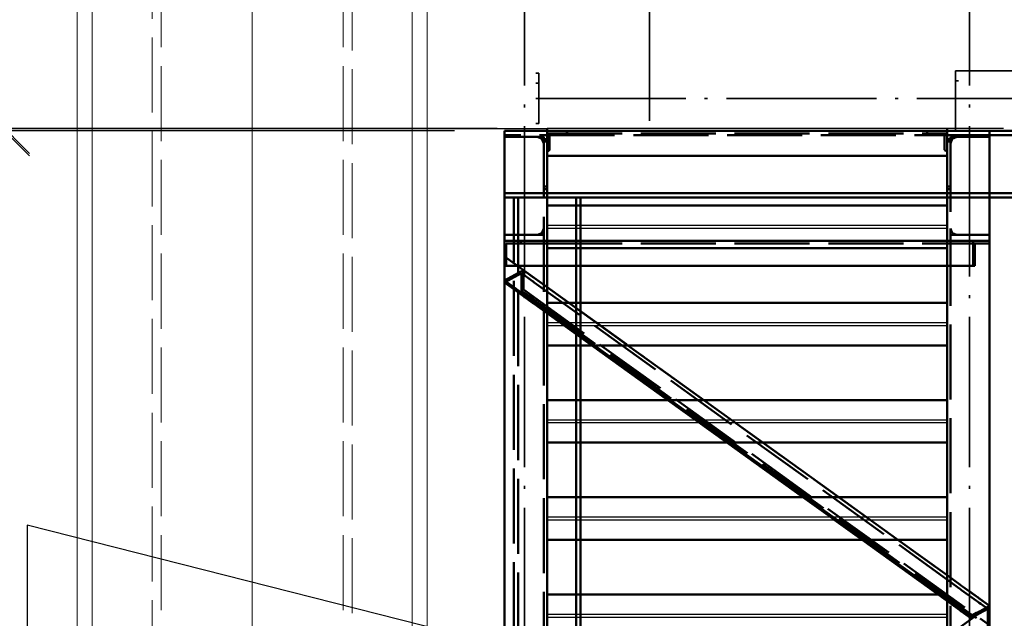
# Paper-space layout 'Layout1' of a CAD drawing. Extents: x -2 to 1033, y -36 to 596.
# Tile 14 of 86: x 37 to 77, y 378 to 402. Entities that reach past the tile are written whole.
import ezdxf

# ---------------------------------------------------------------- set-up
doc = ezdxf.new("R2010")
doc.units = 0
doc.linetypes.add('ACAD_ISO02W100', pattern=[15, 12, -3])
doc.linetypes.add('ACAD_ISO04W100', pattern=[30.5, 24, -3, 0.5, -3])
doc.layers.get('0').update_dxf_attribs({"linetype": 'CONTINUOUS'})
doc.layers.get('DEFPOINTS').update_dxf_attribs({"color": 132, "linetype": 'CONTINUOUS'})
doc.layers.add('AS_INS_ON', color=7, linetype='CONTINUOUS')
for name, color, linetype, lineweight in [('SS_1.ET-HALA_TaO-SLOUP', 9, 'CONTINUOUS', 13), ('SS_2.ET-HALA_TaO-SCHODISTE', 180, 'CONTINUOUS', 50), ('SS_2.ET-HALA_TaO-SCHODISTE-PLECH', 70, 'CONTINUOUS', 25), ('SS_2.ET-HALA_TaO-SCHODISTE-PLECH-VYZTUHA', 120, 'CONTINUOUS', 50), ('SS_2.ET-HALA_TaO-SCHODISTE-ZABRADLI', 31, 'CONTINUOUS', 35), ('SS_2.ET-HALA_TaO-SCHODISTE-ZTUZENI', 234, 'CONTINUOUS', 50), ('SS_KOTY', 3, 'CONTINUOUS', 25), ('SS_POPIS_PROFILU', 13, 'CONTINUOUS', 25)]:
    doc.layers.add(name, color=color, linetype=linetype, lineweight=lineweight)
doc.styles.add('ROMANS', font='romans.shx', dxfattribs={"width": 0.8})
doc.dimstyles.new('A-1_(2.5)_50AS', dxfattribs={"dimtxt": 2.5, "dimasz": 2, "dimexe": 1, "dimexo": 2, "dimgap": 0, "dimtad": 0, "dimdec": 1, "dimlfac": 50, "dimrnd": 1, "dimtxsty": 'ROMANS', "dimblk1": 'OBLIQUE', "dimblk2": 'OBLIQUE', "dimsah": 1, "dimcen": 2, "dimclrd": 256, "dimclre": 256, "dimclrt": 256, "dimadec": 1, "dimazin": 2, "dimtfac": 0.714286, "dimtdec": 1, "dimtmove": 0, "dimatfit": 3, "dimldrblk": 'OPEN', "dimfxl": 1, "dimtvp": 1.142857, "dimtfill": 1, "dimtolj": 1, "dimlwd": -1, "dimlwe": -1, "dimarcsym": 0})

# ---------------------------------------------------------------- blocks, each defined once
blk = doc.blocks.new('_Oblique')
at = {"color": 0, "linetype": 'ByBlock', "lineweight": -2}
blk.add_line((-0.5, -0.5), (0.5, 0.5), dxfattribs=at)
blk = doc.blocks.new('*D59')
at = {"layer": 'DEFPOINTS', "color": 0, "transparency": 16777216}
for p in [(80.489, 392.87, 27869.141), (74.489, 335.17, 27945.494), (80.489, 318.286)]:
    blk.add_point(p, dxfattribs=at)
at = {"layer": 'SS_KOTY', "transparency": 16777216}
for p, q in [((80.489, 390.87), (80.489, 317.286)), ((74.489, 333.17), (74.489, 317.286)), ((74.489, 318.286), (80.489, 318.286))]:
    blk.add_line(p, q, dxfattribs=at)
at = {"layer": 'SS_KOTY', "transparency": 16777216, "xscale": 2, "yscale": 2, "zscale": 2, "rotation": 180}
blk.add_blockref('_Oblique', (74.489, 318.286), dxfattribs=at)
at = {"layer": 'SS_KOTY', "transparency": 16777216, "xscale": 2, "yscale": 2, "zscale": 2}
blk.add_blockref('_Oblique', (80.489, 318.286), dxfattribs=at)
at = {"layer": 'SS_KOTY', "transparency": 16777216, "insert": (77.489, 321.144), "char_height": 2.5, "attachment_point": 5, "style": 'ROMANS', "bg_fill": 3, "box_fill_scale": 1.1, "bg_fill_color": 256, "bg_fill_true_color": 13158600, "bg_fill_transparency": 0}
blk.add_mtext('\\A1;300', dxfattribs=at)
blk = doc.blocks.new('_OPEN')
at = {"color": 0, "linetype": 'ByBlock'}
for p, q in [((-1, 0.167), (0, 0)), ((0, 0), (-1, -0.167)), ((0, 0), (-1, 0))]:
    blk.add_line(p, q, dxfattribs=at)
blk = doc.blocks.new('*D62')
at = {"layer": 'DEFPOINTS', "color": 0, "transparency": 16777216}
for p in [(36.78, 409.37), (57.589, 409.37, 27848.14), (58.489, 397.37, 27868.2)]:
    blk.add_point(p, dxfattribs=at)
at = {"layer": 'SS_KOTY', "transparency": 16777216}
for p, q in [((55.589, 409.37), (35.78, 409.37)), ((36.78, 397.37), (36.78, 409.37)), ((56.489, 397.37), (35.78, 397.37))]:
    blk.add_line(p, q, dxfattribs=at)
at = {"layer": 'SS_KOTY', "transparency": 16777216, "xscale": 2, "yscale": 2, "zscale": 2}
for p, rotation in [((36.78, 409.37), 90), ((36.78, 397.37), 270)]:
    blk.add_blockref('_Oblique', p, dxfattribs=dict(at, rotation=rotation))
at = {"layer": 'SS_KOTY', "transparency": 16777216, "insert": (33.923, 403.37), "char_height": 2.5, "attachment_point": 5, "rotation": 90, "style": 'ROMANS', "bg_fill": 3, "box_fill_scale": 1.1, "bg_fill_color": 256, "bg_fill_true_color": 13158600, "bg_fill_transparency": 0}
blk.add_mtext('\\A1;600', dxfattribs=at)
blk = doc.blocks.new('*D64')
at = {"layer": 'DEFPOINTS', "color": 0, "transparency": 16777216}
for p in [(36.78, 397.27), (56.789, 397.27, 27868.817), (58.489, 397.37, 27868.2)]:
    blk.add_point(p, dxfattribs=at)
at = {"layer": 'SS_KOTY', "transparency": 16777216}
for p, q in [((56.489, 397.37), (35.78, 397.37)), ((54.789, 397.27), (35.78, 397.27)), ((36.78, 397.37), (36.78, 397.27)), ((36.78, 397.27), (36.78, 393.937))]:
    blk.add_line(p, q, dxfattribs=at)
at = {"layer": 'SS_KOTY', "transparency": 16777216, "xscale": 2, "yscale": 2, "zscale": 2}
for p, rotation in [((36.78, 397.37), 90), ((36.78, 397.27), 270)]:
    blk.add_blockref('_Oblique', p, dxfattribs=dict(at, rotation=rotation))
at = {"layer": 'SS_KOTY', "transparency": 16777216, "insert": (33.923, 394.604), "char_height": 2.5, "attachment_point": 5, "rotation": 90, "style": 'ROMANS', "bg_fill": 3, "box_fill_scale": 1.1, "bg_fill_color": 256, "bg_fill_true_color": 13158600, "bg_fill_transparency": 0}
blk.add_mtext('\\A1;5', dxfattribs=at)

psp = doc.layouts.get("Layout1")

# ---------------------------------------------------------------- linework, layer by layer
at = {"layer": 'SS_2.ET-HALA_TaO-SCHODISTE', "color": 3, "linetype": 'ACAD_ISO02W100', "ltscale": 0.25}
for p, q in [((59.2894, 397.2303), (59.2894, 397.2703)), ((73.6894, 397.2703), (73.6894, 397.2303)), ((74.3894, 397.0503), (74.3894, 396.5303)), ((74.6194, 397.0303), (76.1894, 397.0303)), ((74.6956, 396.9542), (74.8794, 397.0303)), ((75.8344, 397.2703), (74.9444, 397.2703)), ((74.6827, 396.9403), (74.4894, 396.9403)), ((74.4894, 396.8403), (74.6484, 396.8403)), ((74.6194, 396.7703), (74.6956, 396.9542)), ((74.6606, 396.8696), (74.6484, 396.8403)), ((74.6827, 396.9403), (74.6606, 396.8696)), ((74.4894, 396.4703), (74.4494, 396.4703)), ((74.4894, 395.0403), (74.6194, 395.0403)), ((74.4894, 394.9403), (74.6194, 394.9403)), ((76.1894, 394.7803), (74.4894, 394.7803)), ((59.6494, 391.8703), (59.6494, 394.2828)), ((59.8194, 391.8703), (59.8194, 394.2828)), ((76.1894, 394.6103), (74.4894, 394.6103)), ((56.7894, 393.1104), (58.3594, 393.1104)), ((58.2833, 393.1865), (58.0994, 393.1103)), ((58.3594, 393.3703), (58.2833, 393.1865)), ((74.6956, 393.1865), (74.6194, 393.3703)), ((74.6194, 393.1104), (76.1894, 393.1104)), ((74.8794, 393.1103), (74.6956, 393.1865)), ((56.7894, 392.8703), (58.4894, 392.8703)), ((59.6494, 388.6953), (59.6494, 390.3953)), ((59.8194, 388.6953), (59.8194, 390.3953)), ((59.6494, 384.8078), (59.6494, 386.5078)), ((59.8194, 384.8078), (59.8194, 386.5078)), ((59.6494, 380.9203), (59.6494, 382.6203)), ((59.8194, 380.9203), (59.8194, 382.6203)), ((59.6494, 377.0328), (59.6494, 378.7328)), ((59.8194, 377.0328), (59.8194, 378.7328))]:
    psp.add_line(p, q, dxfattribs=at)
at = {"layer": 'SS_2.ET-HALA_TaO-SCHODISTE', "color": 1, "linetype": 'Continuous', "ltscale": 0.25}
for p, q in [((74.9444, 397.2703), (74.4894, 397.2703)), ((76.1894, 397.2703), (75.8344, 397.2703)), ((76.1894, 397.1003), (78.7894, 397.1003)), ((78.7894, 394.7803), (76.1894, 394.7803)), ((59.6494, 394.2828), (59.6494, 394.6103)), ((59.8194, 394.2828), (59.8194, 394.6103)), ((78.7894, 394.6103), (76.1894, 394.6103)), ((59.6494, 390.3953), (59.6494, 391.8703)), ((59.8194, 390.3953), (59.8194, 391.8703)), ((59.6494, 386.5078), (59.6494, 388.6953)), ((59.8194, 386.5078), (59.8194, 388.6953)), ((59.6494, 382.6203), (59.6494, 384.8078)), ((59.8194, 382.6203), (59.8194, 384.8078)), ((59.6494, 378.7328), (59.6494, 380.9203)), ((59.8194, 378.7328), (59.8194, 380.9203))]:
    psp.add_line(p, q, dxfattribs=at)
at = {"layer": 'SS_2.ET-HALA_TaO-SCHODISTE', "color": 3, "linetype": 'ACAD_ISO02W100', "ltscale": 0.25}
for centre, radius, start, end in [((59.2294, 397.2303), 0.06, 270, 0), ((73.7494, 397.2303), 0.06, 180, 270), ((74.8794, 396.7703), 0.26, 90, 139.16778), ((74.8794, 396.7703), 0.26, 164.3815, 180), ((74.4494, 396.5303), 0.06, 180, 270), ((58.0994, 393.3703), 0.26, 270, 0), ((74.8794, 393.3703), 0.26, 180, 270)]:
    psp.add_arc(centre, radius, start, end, dxfattribs=at)
at = {"layer": 'SS_2.ET-HALA_TaO-SCHODISTE', "color": 3, "linetype": 'ACAD_ISO02W100', "ltscale": 0.25, "extrusion": (-3.67394e-16, 3.06162e-16, -1)}
psp.add_arc((-74.2694, 397.0503), 0.12, 90, 180, dxfattribs=at)
at = {"layer": 'SS_2.ET-HALA_TaO-SCHODISTE-PLECH', "color": 7, "linetype": 'Continuous', "ltscale": 0.25}
for p, q in [((74.8244, 397.3703), (74.4894, 397.3703)), ((74.4894, 397.3703), (74.4894, 397.2703))]:
    psp.add_line(p, q, dxfattribs=at)
at = {"layer": 'SS_2.ET-HALA_TaO-SCHODISTE-PLECH', "color": 3, "linetype": 'ACAD_ISO02W100', "ltscale": 0.25}
psp.add_line((80.4894, 397.3703), (74.8244, 397.3703), dxfattribs=at)
at = {"layer": 'SS_2.ET-HALA_TaO-SCHODISTE-PLECH', "color": 1, "linetype": 'Continuous', "ltscale": 0.25}
psp.add_line((58.4894, 393.3828), (74.4894, 393.3828), dxfattribs=at)
at = {"layer": 'SS_2.ET-HALA_TaO-SCHODISTE-ZABRADLI', "color": 7, "linetype": 'ACAD_ISO04W100', "ltscale": 0.25}
for p, q in [((62.5894, 418.9253), (62.5894, 397.2703)), ((74.8844, 397.2703), (80.0944, 397.2703))]:
    psp.add_line(p, q, dxfattribs=at)
at = {"layer": 'SS_2.ET-HALA_TaO-SCHODISTE-ZABRADLI', "color": 1, "linetype": 'Continuous', "ltscale": 0.25}
for p, q in [((74.8244, 399.6703), (74.9444, 399.6703)), ((74.8244, 399.6703), (74.8244, 399.2703)), ((75.8344, 399.6703), (78.7894, 399.6703)), ((74.9444, 399.2703), (74.8244, 399.2703)), ((74.8244, 399.2703), (74.8244, 397.2703)), ((78.7894, 397.2703), (76.1894, 397.2703))]:
    psp.add_line(p, q, dxfattribs=at)
at = {"layer": 'SS_2.ET-HALA_TaO-SCHODISTE-ZABRADLI', "color": 3, "linetype": 'ACAD_ISO02W100', "ltscale": 0.25}
psp.add_line((74.9444, 399.6703), (75.8344, 399.6703), dxfattribs=at)
at = {"layer": 'SS_2.ET-HALA_TaO-SCHODISTE-ZTUZENI', "color": 3, "linetype": 'ACAD_ISO02W100', "ltscale": 0.25}
for p, q in [((56.8546, 392.7703), (57.1444, 392.7703)), ((56.8546, 392.7703), (56.8546, 391.8703)), ((57.1444, 392.7703), (57.2444, 392.7703)), ((57.2444, 392.7703), (57.2694, 392.7703)), ((57.2694, 392.7703), (57.3094, 392.7703)), ((57.3094, 392.7703), (57.4409, 392.7703)), ((57.4409, 392.8703), (57.4409, 392.7703)), ((57.4409, 392.7703), (57.8694, 392.7703)), ((57.8694, 392.7703), (57.9344, 392.7703)), ((57.9344, 392.7703), (58.0344, 392.7703)), ((58.0344, 392.7703), (58.4894, 392.7703)), ((56.7894, 391.8703), (56.8546, 391.8703)), ((57.4669, 391.5802), (56.7894, 391.2073)), ((57.2024, 391.5123), (56.7894, 391.285)), ((56.8546, 391.8703), (57.9094, 391.8703)), ((57.2444, 391.5354), (57.2024, 391.5123)), ((57.2694, 391.5492), (57.2444, 391.5354)), ((57.3094, 391.5712), (57.2694, 391.5492)), ((57.5421, 391.6993), (57.3094, 391.5712)), ((57.9094, 391.2617), (57.4669, 391.5802)), ((57.4669, 391.5802), (57.4669, 390.8808)), ((57.9094, 391.4351), (57.5421, 391.6993)), ((57.5421, 391.6993), (57.5421, 390.9222)), ((57.9094, 391.8703), (57.9344, 391.8703)), ((57.9344, 391.8703), (58.4894, 391.8703)), ((56.7894, 391.285), (57.2444, 390.9576)), ((56.7894, 391.2073), (57.2444, 390.8799)), ((57.9344, 391.4171), (57.9094, 391.4351)), ((57.9344, 391.2438), (57.9094, 391.2617)), ((58.4894, 391.0177), (57.9344, 391.4171)), ((57.9764, 391.2135), (57.9344, 391.2438)), ((57.2444, 390.9576), (57.2694, 390.9396)), ((57.2444, 390.8799), (57.2694, 390.8619)), ((57.2694, 390.9396), (57.3094, 390.9108)), ((57.2694, 390.8619), (57.3094, 390.8331)), ((57.3094, 390.9108), (57.9094, 390.4791)), ((57.3094, 390.8331), (57.9094, 390.4014)), ((57.5421, 390.9222), (57.4669, 390.8808)), ((57.4669, 390.8808), (57.9094, 390.5624)), ((57.9094, 390.5624), (57.9344, 390.5444)), ((57.9094, 390.4791), (57.9344, 390.4611)), ((57.9094, 390.4014), (57.9344, 390.3834)), ((57.9344, 390.5444), (57.9764, 390.5141)), ((57.9344, 390.4611), (57.9764, 390.4309)), ((57.9344, 390.3834), (57.9764, 390.3532)), ((57.9764, 390.4309), (60.3883, 388.6953)), ((57.9764, 390.3532), (60.2803, 388.6953)), ((61.7169, 388.6953), (59.3543, 390.3953)), ((63.3204, 386.5078), (65.6829, 384.8078)), ((63.4284, 386.5078), (65.7909, 384.8078)), ((67.1195, 384.8078), (64.7569, 386.5078)), ((68.723, 382.6203), (69.8348, 381.8203)), ((68.831, 382.6203), (71.1935, 380.9203)), ((72.5221, 380.9203), (70.1595, 382.6203)), ((69.8348, 381.8203), (69.9738, 381.7203)), ((69.9738, 381.7203), (71.0855, 380.9203))]:
    psp.add_line(p, q, dxfattribs=at)
at = {"layer": 'SS_2.ET-HALA_TaO-SCHODISTE-ZTUZENI', "color": 1, "linetype": 'Continuous', "ltscale": 0.25}
for p, q in [((59.3543, 390.3953), (58.4894, 391.0177)), ((60.2803, 388.6953), (63.3204, 386.5078)), ((60.3883, 388.6953), (63.4284, 386.5078)), ((64.7569, 386.5078), (61.7169, 388.6953)), ((65.6829, 384.8078), (68.723, 382.6203)), ((65.7909, 384.8078), (68.831, 382.6203)), ((70.1595, 382.6203), (67.1195, 384.8078))]:
    psp.add_line(p, q, dxfattribs=at)
at = {"layer": 'SS_POPIS_PROFILU', "color": 13}
psp.add_lwpolyline([(59.6494, 375.9391), (37.6876, 381.5033), (37.6876, 370.17)], dxfattribs=at)

# ---------------------------------------------------------------- dimensions: what is measured, and where the dimension line sits
at = {"layer": 'SS_KOTY'}
dim = psp.add_linear_dim(base=(36.7802, 409.3703), p1=(58.4894, 397.3703, 27868.2), p2=(57.5894, 409.3703, 27848.14), angle=90, dimstyle='A-1_(2.5)_50AS', dxfattribs=at)
dim.commit()
dim.dimension.update_dxf_attribs({"geometry": '*D62', "text_midpoint": (33.9231, 403.3703)})
dim = psp.add_linear_dim(base=(80.4894, 318.2864), p1=(74.4894, 335.1703, 27945.4939), p2=(80.4894, 392.8704, 27869.1409), dimstyle='A-1_(2.5)_50AS', override={"dimtmove": 1}, dxfattribs=at)
dim.commit()
dim.dimension.update_dxf_attribs({"geometry": '*D59', "text_midpoint": (77.4894, 321.1435)})

# ---------------------------------------------------------------- next in the draw order: linework, layer by layer
at = {"layer": 'SS_2.ET-HALA_TaO-SCHODISTE', "color": 7, "linetype": 'ACAD_ISO04W100', "ltscale": 0.25}
psp.add_line((74.4894, 335.1703), (74.4894, 397.3703), dxfattribs=at)
at = {"layer": 'SS_2.ET-HALA_TaO-SCHODISTE', "color": 1, "linetype": 'Continuous', "ltscale": 0.25}
for p, q in [((74.4894, 397.2703), (74.4894, 338.648)), ((76.1894, 397.2703), (76.1894, 338.648))]:
    psp.add_line(p, q, dxfattribs=at)
at = {"layer": 'SS_2.ET-HALA_TaO-SCHODISTE', "color": 3, "linetype": 'ACAD_ISO02W100', "ltscale": 0.25}
for p, q in [((74.6194, 397.0303), (74.6194, 338.3391)), ((74.4894, 392.8703), (76.1894, 392.8703))]:
    psp.add_line(p, q, dxfattribs=at)
at = {"layer": 'SS_2.ET-HALA_TaO-SCHODISTE-PLECH', "color": 1, "linetype": 'Continuous', "ltscale": 0.25}
for p, q in [((74.4894, 389.5953), (58.4894, 389.5953)), ((58.4894, 389.4953), (74.4894, 389.4953)), ((74.4894, 385.7078), (58.4894, 385.7078)), ((58.4894, 385.6078), (74.4894, 385.6078)), ((74.4894, 381.8203), (58.4894, 381.8203)), ((58.4894, 381.7203), (74.4894, 381.7203)), ((74.4894, 377.9328), (58.4894, 377.9328)), ((58.4894, 377.8328), (74.4894, 377.8328))]:
    psp.add_line(p, q, dxfattribs=at)
at = {"layer": 'SS_2.ET-HALA_TaO-SCHODISTE-PLECH-VYZTUHA', "color": 7, "linetype": 'Continuous', "ltscale": 0.25}
for p, q in [((58.4894, 392.5828), (74.4894, 392.5828)), ((74.4894, 390.3953), (58.4894, 390.3953)), ((58.4894, 388.6953), (74.4894, 388.6953)), ((74.4894, 386.5078), (58.4894, 386.5078)), ((58.4894, 384.8078), (74.4894, 384.8078)), ((74.4894, 382.6203), (58.4894, 382.6203)), ((58.4894, 380.9203), (74.4894, 380.9203)), ((74.4894, 378.7328), (58.4894, 378.7328))]:
    psp.add_line(p, q, dxfattribs=at)
at = {"layer": 'SS_2.ET-HALA_TaO-SCHODISTE-ZABRADLI', "color": 7, "linetype": 'ACAD_ISO04W100', "ltscale": 0.25}
for p, q in [((75.3894, 360.9541), (75.3894, 419.4695)), ((58.0344, 398.5703), (96.9444, 398.5703))]:
    psp.add_line(p, q, dxfattribs=at)
at = {"layer": 'SS_2.ET-HALA_TaO-SCHODISTE-ZABRADLI', "color": 1, "linetype": 'Continuous', "ltscale": 0.25}
for p, q in [((58.1544, 399.5703), (58.0344, 399.5703)), ((58.1544, 399.1703), (58.1544, 399.5703)), ((58.1544, 399.1703), (58.0344, 399.1703))]:
    psp.add_line(p, q, dxfattribs=at)
at = {"layer": 'SS_2.ET-HALA_TaO-SCHODISTE-ZTUZENI', "color": 7, "linetype": 'ACAD_ISO04W100', "ltscale": 0.25}
for p, q in [((56.7894, 392.8703), (76.1894, 392.8703)), ((56.7894, 392.241), (76.1894, 378.2815)), ((76.1894, 378.2815), (56.7894, 364.322))]:
    psp.add_line(p, q, dxfattribs=at)
at = {"layer": 'SS_2.ET-HALA_TaO-SCHODISTE-ZTUZENI', "color": 3, "linetype": 'ACAD_ISO02W100', "ltscale": 0.25}
for p, q in [((58.4894, 392.8703), (74.4894, 392.8703)), ((58.4894, 392.7703), (74.6194, 392.7703)), ((74.6194, 392.7703), (75.0024, 392.7703)), ((75.0024, 392.7703), (76.1894, 392.7703)), ((75.5379, 391.8703), (75.5379, 392.8703)), ((75.6031, 391.8703), (75.6031, 392.7703)), ((74.4894, 391.8703), (74.9444, 391.8703)), ((74.9444, 391.8703), (75.6031, 391.8703)), ((75.0024, 378.9623), (57.9764, 391.2135)), ((57.5421, 390.9222), (76.1894, 377.5044)), ((57.9764, 390.5141), (75.0024, 378.2629)), ((75.0024, 379.1356), (74.4894, 379.5047)), ((75.0694, 379.0874), (75.0024, 379.1356)), ((75.0444, 378.9321), (75.0024, 378.9623)), ((75.0694, 378.9141), (75.0444, 378.9321)), ((75.1094, 379.0586), (75.0694, 379.0874)), ((75.6694, 378.4823), (75.0694, 378.9141)), ((75.6694, 378.6556), (75.1094, 379.0586)), ((74.1256, 378.7328), (75.0024, 378.1019)), ((74.2336, 378.7328), (75.0024, 378.1796)), ((75.7094, 378.6269), (75.6694, 378.6556)), ((75.7344, 378.6089), (75.7094, 378.6269)), ((75.7764, 378.5786), (75.7344, 378.6089)), ((76.1894, 378.2815), (75.7764, 378.5786)), ((75.0024, 378.2629), (75.0444, 378.2327)), ((75.0024, 378.1796), (75.0444, 378.1494)), ((75.0444, 378.2327), (75.0694, 378.2147)), ((75.0444, 378.1494), (75.0694, 378.1314)), ((75.0694, 378.2147), (75.6694, 377.7829)), ((75.0694, 378.1314), (75.4367, 377.8671)), ((75.7094, 378.4536), (75.6694, 378.4823)), ((75.7764, 378.4053), (75.7094, 378.4536)), ((75.8344, 378.3636), (75.7764, 378.4053)), ((75.7764, 377.9764), (76.1142, 378.1623)), ((76.1142, 378.1623), (75.8344, 378.3636)), ((75.8344, 378.086), (76.1894, 378.2815)), ((76.1142, 377.4629), (76.1142, 378.1623)), ((75.0024, 378.1019), (75.0444, 378.0717)), ((75.0444, 378.0717), (75.0694, 378.0537)), ((75.0694, 378.0537), (75.4367, 377.7894)), ((75.4367, 377.8671), (75.6694, 377.9952)), ((75.4367, 377.7894), (75.6694, 377.9175)), ((75.4367, 377.7894), (75.4367, 377.8671)), ((75.6694, 377.9952), (75.7094, 378.0172)), ((75.6694, 377.9175), (75.7094, 377.9395)), ((75.7094, 378.0172), (75.7344, 378.031)), ((75.7094, 377.9395), (75.7344, 377.9533)), ((75.7344, 378.031), (75.7764, 378.0541)), ((75.7344, 377.9533), (75.7764, 377.9764)), ((75.7764, 378.0541), (75.8344, 378.086))]:
    psp.add_line(p, q, dxfattribs=at)
at = {"layer": 'SS_2.ET-HALA_TaO-SCHODISTE-ZTUZENI', "color": 1, "linetype": 'Continuous', "ltscale": 0.25}
for p, q in [((58.4894, 391.8703), (74.4894, 391.8703)), ((71.0855, 380.9203), (74.1256, 378.7328)), ((71.1935, 380.9203), (74.2336, 378.7328)), ((74.4894, 379.5047), (72.5221, 380.9203))]:
    psp.add_line(p, q, dxfattribs=at)

# ---------------------------------------------------------------- next in the draw order: dimensions: what is measured, and where the dimension line sits
at = {"layer": 'SS_KOTY'}
dim = psp.add_linear_dim(base=(36.7802, 397.2703), p1=(58.4894, 397.3703, 27868.2), p2=(56.7894, 397.2703, 27868.8174), angle=90, dimstyle='A-1_(2.5)_50AS', dxfattribs=at)
dim.commit()
dim.dimension.update_dxf_attribs({"geometry": '*D64', "text_midpoint": (33.9231, 394.6037)})

# ---------------------------------------------------------------- next in the draw order: linework, layer by layer
at = {"layer": 'AS_INS_ON', "color": 3}
psp.add_line((24.6002, 397.3703), (58.487, 397.3703), dxfattribs=at)
at = {"layer": 'SS_1.ET-HALA_TaO-SLOUP', "color": 5, "linetype": 'Continuous', "ltscale": 0.25}
for p, q in [((39.6894, 542.2344), (39.6894, 335.1703)), ((40.2894, 335.1703), (40.2894, 542.2344)), ((53.0894, 542.2344), (53.0894, 335.1703)), ((53.6894, 542.2344), (53.6894, 335.1703))]:
    psp.add_line(p, q, dxfattribs=at)
at = {"layer": 'SS_1.ET-HALA_TaO-SLOUP', "color": 9, "linetype": 'ACAD_ISO02W100', "ltscale": 0.25}
for p, q in [((42.6894, 345.5018), (42.6894, 542.2344)), ((43.0494, 344.3612), (43.0494, 542.2344)), ((50.3294, 344.3612), (50.3294, 542.2344)), ((50.6894, 542.2344), (50.6894, 345.5018))]:
    psp.add_line(p, q, dxfattribs=at)
at = {"layer": 'SS_1.ET-HALA_TaO-SLOUP', "color": 9, "linetype": 'ACAD_ISO04W100', "ltscale": 0.25}
for p in [(46.6894, 330.0763), (46.6894, 335.1703), (46.6894, 335.1703)]:
    psp.add_line(p, (46.6894, 542.2344), dxfattribs=at)
at = {"layer": 'SS_2.ET-HALA_TaO-SCHODISTE', "color": 7, "linetype": 'ACAD_ISO04W100', "ltscale": 0.25}
for p, q in [((56.7894, 397.2703), (98.1894, 397.2703)), ((58.4894, 335.1703), (58.4894, 397.3703)), ((58.4894, 397.2703), (58.4894, 335.1703)), ((74.4894, 397.2703), (58.4894, 397.2703))]:
    psp.add_line(p, q, dxfattribs=at)
at = {"layer": 'SS_2.ET-HALA_TaO-SCHODISTE', "color": 1, "linetype": 'Continuous', "ltscale": 0.25}
for p, q in [((57.1444, 397.2703), (56.7894, 397.2703)), ((56.7894, 338.648), (56.7894, 397.2703)), ((58.4894, 397.2703), (58.0344, 397.2703)), ((58.4894, 338.648), (58.4894, 397.2703)), ((58.4894, 396.2703), (74.4894, 396.2703)), ((74.4894, 394.7803), (58.4894, 394.7803)), ((74.4894, 394.6103), (58.4894, 394.6103))]:
    psp.add_line(p, q, dxfattribs=at)
at = {"layer": 'SS_2.ET-HALA_TaO-SCHODISTE', "color": 3, "linetype": 'ACAD_ISO02W100', "ltscale": 0.25}
for p, q in [((76.1894, 397.1003), (56.7894, 397.1003)), ((56.7894, 397.0303), (58.3594, 397.0303)), ((58.0344, 397.2703), (57.1444, 397.2703)), ((58.0994, 397.0303), (58.2833, 396.9542)), ((58.3594, 338.3391), (58.3594, 397.0303)), ((58.4894, 397.1703), (74.4894, 397.1703)), ((58.5894, 396.5303), (58.5894, 397.0503)), ((58.2833, 396.9542), (58.3594, 396.7703)), ((58.3183, 396.8696), (58.2961, 396.9403)), ((58.4894, 396.9403), (58.2961, 396.9403)), ((58.3304, 396.8403), (58.3183, 396.8696)), ((58.3304, 396.8403), (58.4894, 396.8403)), ((58.5294, 396.4703), (58.4894, 396.4703)), ((58.4894, 394.7803), (56.7894, 394.7803)), ((58.3594, 395.0403), (58.4894, 395.0403)), ((58.3594, 394.9403), (58.4894, 394.9403)), ((58.4894, 394.6103), (56.7894, 394.6103)), ((57.1594, 335.7704), (57.1594, 394.6103)), ((57.3294, 394.6103), (57.3294, 336.4303))]:
    psp.add_line(p, q, dxfattribs=at)
for centre, radius, start, end in [((58.0994, 396.7703), 0.26, 40.83222, 90), ((58.0994, 396.7703), 0.26, 0, 15.6185), ((58.5294, 396.5303), 0.06, 270, 0)]:
    psp.add_arc(centre, radius, start, end, dxfattribs=at)
at = {"layer": 'SS_2.ET-HALA_TaO-SCHODISTE', "color": 3, "linetype": 'ACAD_ISO02W100', "ltscale": 0.25, "extrusion": (-6.06697e-13, 2.51456e-13, -1)}
psp.add_arc((-58.7094, 397.0503), 0.12, 0, 90, dxfattribs=at)
at = {"layer": 'SS_2.ET-HALA_TaO-SCHODISTE-PLECH', "color": 7, "linetype": 'Continuous', "ltscale": 0.25}
for p, q in [((74.4894, 397.3703), (58.4894, 397.3703)), ((58.4894, 397.2703), (58.4894, 397.3703)), ((74.4894, 397.2703), (58.4894, 397.2703))]:
    psp.add_line(p, q, dxfattribs=at)
at = {"layer": 'SS_2.ET-HALA_TaO-SCHODISTE-PLECH', "color": 1, "linetype": 'Continuous', "ltscale": 0.25}
psp.add_line((74.4894, 393.4828), (58.4894, 393.4828), dxfattribs=at)
at = {"layer": 'SS_2.ET-HALA_TaO-SCHODISTE-PLECH-VYZTUHA', "color": 7, "linetype": 'Continuous', "ltscale": 0.25}
psp.add_line((74.4894, 394.2828), (58.4894, 394.2828), dxfattribs=at)
at = {"layer": 'SS_2.ET-HALA_TaO-SCHODISTE-ZABRADLI', "color": 7, "linetype": 'ACAD_ISO04W100', "ltscale": 0.25}
psp.add_line((57.5894, 360.9541), (57.5894, 419.4695), dxfattribs=at)
at = {"layer": 'SS_2.ET-HALA_TaO-SCHODISTE-ZABRADLI', "color": 1, "linetype": 'Continuous', "ltscale": 0.25}
for p, q in [((58.1544, 397.5703), (58.1544, 399.1703)), ((58.0344, 397.5703), (58.1544, 397.5703))]:
    psp.add_line(p, q, dxfattribs=at)

doc.saveas('drawing.dxf')
